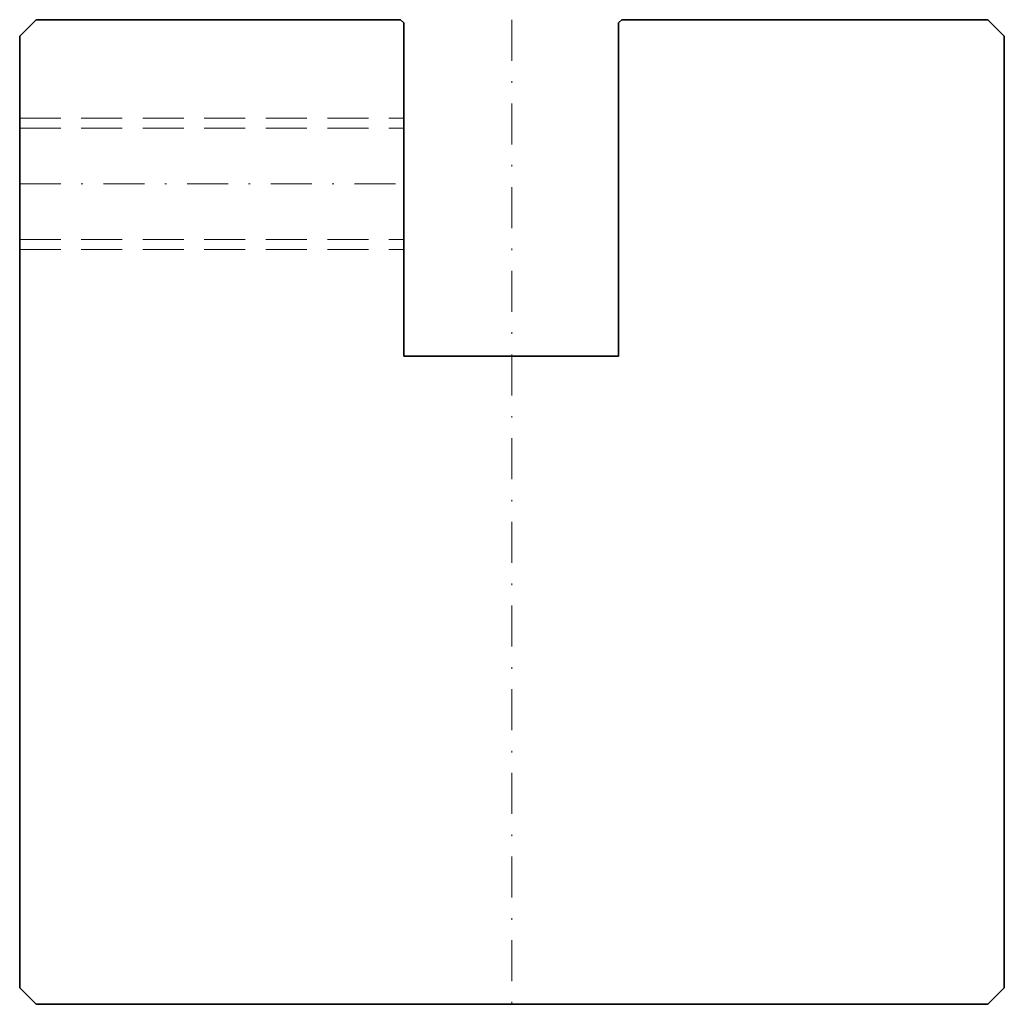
# Model space of a CAD drawing. Header units: millimetres. Extents: x -30 to 30, y -60 to 0.
import ezdxf

# ---------------------------------------------------------------- set-up
doc = ezdxf.new("R2010")
doc.units = ezdxf.units.MM
doc.header["$LTSCALE"] = 5
for name, pattern in [('AUSGEZOGEN', [0]), ('DASHDOT', [1, 0.5, -0.25, 0, -0.25]), ('DASHED', [0.75, 0.5, -0.25])]:
    doc.linetypes.add(name, pattern=pattern)
doc.layers.add('2', color=7, linetype='Continuous')

msp = doc.modelspace()

# ---------------------------------------------------------------- linework, layer by layer
at = {"layer": '2', "color": 7, "linetype": 'AUSGEZOGEN', "lineweight": 35}
for p, q in [((-30, -1), (-29, 0)), ((-29, 0), (-6.8, 0)), ((-6.8, 0), (-6.6, -0.2)), ((6.5, -0.2), (6.7, 0)), ((6.7, 0), (29, 0)), ((29, 0), (30, -1)), ((-6.6, -0.2), (-6.6, -20.5)), ((6.5, -20.5), (6.5, -0.2)), ((-30, -59), (-30, -1)), ((30, -1), (30, -59)), ((-6.6, -20.5), (6.5, -20.5)), ((-29, -60), (-30, -59)), ((30, -59), (29, -60)), ((29, -60), (-29, -60))]:
    msp.add_line(p, q, dxfattribs=at)
at = {"layer": '2', "color": 7, "linetype": 'DASHDOT', "lineweight": 18}
for p, q in [((0, 0), (0, -60)), ((-30, -10), (-6.6, -10))]:
    msp.add_line(p, q, dxfattribs=at)
at = {"layer": '2', "color": 7, "linetype": 'DASHED', "lineweight": 18}
for p, q in [((-30, -6), (-6.6, -6)), ((-30, -6.6), (-6.6, -6.6)), ((-30, -13.4), (-6.6, -13.4)), ((-30, -14), (-6.6, -14))]:
    msp.add_line(p, q, dxfattribs=at)

doc.saveas('drawing.dxf')
